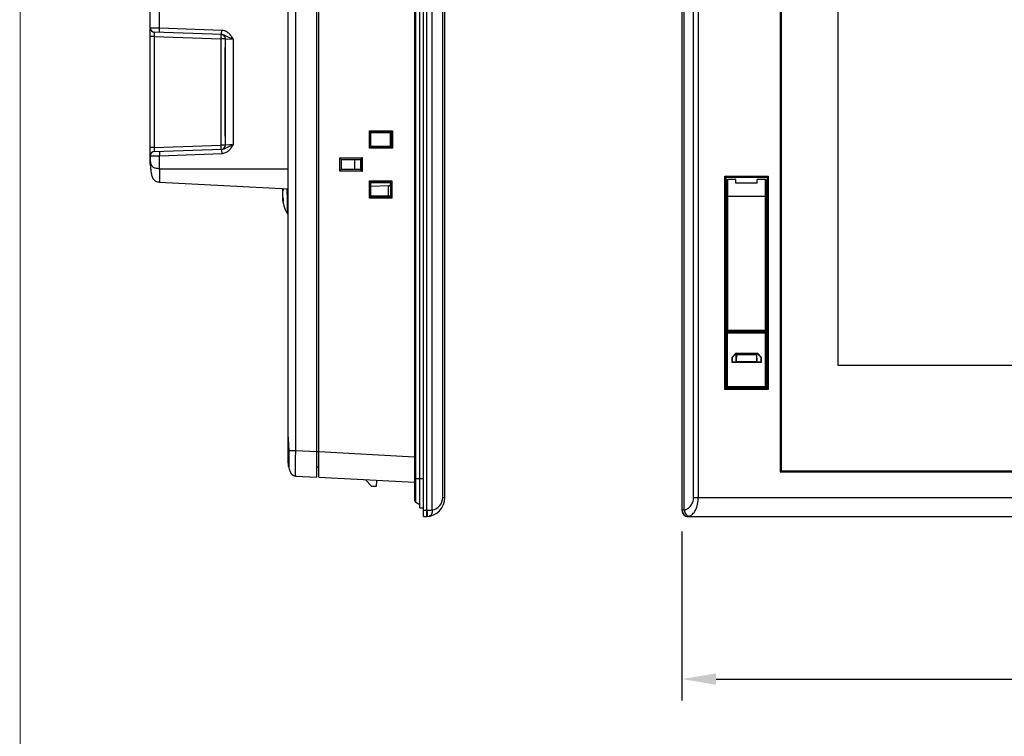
# Model space of a CAD drawing. Header units: millimetres. Extents: x 0 to 1189, y 0 to 841.
# Tile 5 of 37: x 0 to 231, y 331 to 498. Entities that reach past the tile are written whole.
import ezdxf

# ---------------------------------------------------------------- set-up
doc = ezdxf.new("R2010")
doc.units = ezdxf.units.MM
doc.header["$LTSCALE"] = 65.395
doc.header["$PDMODE"] = 3
doc.header["$PDSIZE"] = 0.01
doc.layers.get('0').update_dxf_attribs({"linetype": 'CONTINUOUS'})
doc.layers.get('Defpoints').update_dxf_attribs({"linetype": 'CONTINUOUS'})
doc.layers.add('11_COMPONENTS', color=7, linetype='CONTINUOUS')
doc.styles.get("Standard").update_dxf_attribs({"font": 'gothic.ttf'})
doc.dimstyles.new('WALL', dxfattribs={"dimtxt": 10, "dimasz": 8, "dimexe": 5, "dimexo": 5, "dimgap": 1.5, "dimtad": 1, "dimtoh": 1, "dimdsep": 46, "dimtxsty": 'STANDARD', "dimcen": 0, "dimadec": 0, "dimazin": 0, "dimtp": 0.001, "dimtm": 0.001, "dimtfac": 1, "dimtofl": 0, "dimtmove": 0, "dimatfit": 3, "dimfxl": 1, "dimtolj": 1, "dimarcsym": 0})

# ---------------------------------------------------------------- blocks, each defined once
blk = doc.blocks.new('*D8')
at = {"color": 0, "lineweight": -2}
for p, q in [((155.06, 378.57), (155.06, 339.02)), ((525.06, 378.57), (525.06, 339.02)), ((163.06, 344.02), (517.06, 344.02))]:
    blk.add_line(p, q, dxfattribs=at)
at = {"color": 0}
for points in [[(163.06, 345.35), (163.06, 342.69), (155.06, 344.02)], [(517.06, 345.35), (517.06, 342.69), (525.06, 344.02)]]:
    blk.add_solid(points, dxfattribs=at)
at = {"layer": 'Defpoints', "color": 0}
for p in [(155.06, 383.57), (525.06, 383.57), (525.06, 344.02)]:
    blk.add_point(p, dxfattribs=at)
at = {"color": 0, "insert": (340.06, 350.77), "char_height": 10, "attachment_point": 5}
blk.add_mtext('\\A1;370', dxfattribs=at)

msp = doc.modelspace()

# ---------------------------------------------------------------- linework, layer by layer
at = {"color": 7, "linetype": 'Continuous', "const_width": 0.2}
msp.add_lwpolyline([(0.1, 0.1), (0.1, 841.1)], dxfattribs=at)
at = {"layer": '11_COMPONENTS', "color": 7, "linetype": 'Continuous'}
for p, q in [((94.557, 382.073), (94.557, 683.073)), ((93.657, 384.173), (93.657, 680.973)), ((95.337, 383.602), (95.337, 681.544)), ((96.599, 383.643), (96.599, 681.503)), ((155.057, 681.574), (155.057, 383.572)), ((155.084, 383.602), (155.084, 681.544)), ((155.591, 383.643), (155.591, 681.503)), ((92.457, 679.174), (92.457, 385.972)), ((92.757, 385.453), (92.757, 679.693)), ((99.056, 386.593), (99.056, 678.553)), ((99.557, 386.593), (99.557, 678.553)), ((157.784, 386.593), (157.784, 678.553)), ((158.903, 386.593), (158.903, 678.553)), ((69.557, 391.331), (69.557, 673.815)), ((70.057, 391.305), (70.057, 673.842)), ((178.057, 672.573), (178.057, 392.573)), ((178.257, 672.373), (178.257, 392.773)), ((62.857, 395.583), (62.857, 669.563)), ((64.648, 397.58), (64.648, 667.566)), ((191.557, 647.573), (191.557, 417.573)), ((32.743, 496.51), (32.743, 500.553)), ((47.299, 496.002), (32.743, 496.51)), ((31.523, 494.555), (30.557, 494.555)), ((47.317, 495.002), (31.523, 495.554)), ((31.523, 494.555), (31.523, 468.592)), ((31.523, 494.555), (47.192, 494.007)), ((48.157, 494.007), (47.192, 494.007)), ((47.192, 469.139), (47.192, 494.007)), ((48.157, 469.139), (48.157, 494.007)), ((48.157, 494.007), (50.053, 493.908)), ((50.053, 469.238), (50.053, 493.908)), ((48.157, 491.973), (48.057, 491.973)), ((48.057, 491.973), (48.057, 471.173)), ((48.057, 471.173), (48.157, 471.173)), ((81.879, 472.431), (87.314, 472.444)), ((82.189, 472.115), (81.879, 472.431)), ((81.879, 468.416), (81.879, 472.431)), ((82.189, 472.115), (87.014, 472.127)), ((82.189, 472.115), (82.212, 472.115)), ((82.212, 472.115), (82.254, 472.03)), ((82.212, 468.731), (82.212, 472.115)), ((82.254, 472.03), (86.857, 472.03)), ((82.254, 468.816), (82.254, 472.03)), ((87.014, 472.127), (86.857, 472.023)), ((86.857, 468.816), (86.857, 472.03)), ((87.015, 472.15), (87.014, 472.127)), ((87.015, 472.15), (87.314, 472.444)), ((87.015, 472.15), (87.015, 468.696)), ((87.314, 472.444), (87.314, 468.402)), ((31.523, 468.592), (30.557, 468.592)), ((31.523, 468.592), (47.192, 469.139)), ((31.523, 467.592), (47.317, 468.144)), ((48.157, 469.139), (47.192, 469.139)), ((50.053, 469.238), (48.157, 469.139)), ((82.189, 468.731), (81.879, 468.416)), ((87.314, 468.402), (81.879, 468.416)), ((82.212, 468.731), (82.189, 468.731)), ((87.014, 468.719), (82.189, 468.731)), ((82.212, 468.731), (82.254, 468.816)), ((86.857, 468.816), (82.254, 468.816)), ((87.014, 468.719), (86.857, 468.823)), ((87.014, 468.719), (87.015, 468.696)), ((87.015, 468.696), (87.314, 468.402)), ((32.743, 466.636), (47.299, 467.144)), ((32.743, 463.573), (32.743, 466.636)), ((74.987, 466.164), (80.188, 466.177)), ((75.298, 465.849), (74.987, 466.164)), ((74.987, 462.982), (74.987, 466.164)), ((75.298, 465.849), (79.888, 465.86)), ((75.298, 465.849), (75.32, 465.848)), ((75.32, 465.848), (75.354, 465.78)), ((75.32, 463.298), (75.32, 465.848)), ((75.354, 465.78), (79.768, 465.78)), ((75.354, 463.366), (75.354, 465.78)), ((78.457, 463.366), (78.457, 465.78)), ((79.888, 465.86), (79.768, 465.78)), ((79.768, 465.78), (79.768, 463.366)), ((79.889, 465.883), (79.888, 465.86)), ((79.889, 465.883), (80.188, 466.177)), ((79.889, 465.883), (79.889, 463.264)), ((80.188, 466.177), (80.188, 462.97)), ((32.743, 463.573), (62.857, 463.573)), ((75.298, 463.298), (74.987, 462.982)), ((80.188, 462.97), (74.987, 462.982)), ((75.32, 463.298), (75.298, 463.298)), ((79.888, 463.286), (75.298, 463.298)), ((75.32, 463.298), (75.354, 463.366)), ((79.768, 463.366), (75.354, 463.366)), ((79.888, 463.286), (79.768, 463.366)), ((79.888, 463.286), (79.889, 463.264)), ((79.889, 463.264), (80.188, 462.97)), ((165.137, 411.881), (165.137, 461.844)), ((165.137, 461.844), (175.277, 461.844)), ((165.137, 461.844), (165.337, 461.644)), ((165.337, 412.081), (165.337, 461.644)), ((165.408, 461.572), (165.337, 461.644)), ((165.337, 461.644), (175.077, 461.644)), ((165.408, 461.572), (175.006, 461.572)), ((175.006, 461.572), (175.077, 461.644)), ((175.277, 461.844), (175.077, 461.644)), ((175.077, 461.644), (175.077, 412.081)), ((175.277, 461.844), (175.277, 411.881)), ((32.743, 460.451), (62.857, 458.873)), ((62.603, 457.573), (62.603, 458.886)), ((81.879, 460.731), (87.157, 460.744)), ((82.189, 460.415), (81.879, 460.731)), ((81.879, 456.716), (81.879, 460.731)), ((82.189, 460.415), (86.857, 460.427)), ((82.189, 460.415), (82.212, 460.415)), ((82.212, 460.415), (82.254, 460.33)), ((82.212, 457.031), (82.212, 460.415)), ((82.254, 460.33), (86.857, 460.33)), ((82.254, 457.116), (82.254, 460.33)), ((86.375, 459.556), (82.254, 459.412)), ((86.375, 457.116), (86.375, 459.556)), ((86.857, 460.427), (87.157, 460.744)), ((86.857, 460.427), (86.857, 457.019)), ((87.157, 460.744), (87.157, 456.703)), ((165.607, 425.773), (165.607, 460.873)), ((165.807, 425.573), (165.807, 461.073)), ((167.707, 461.073), (165.807, 461.073)), ((167.707, 460.209), (167.707, 461.073)), ((172.707, 460.209), (167.707, 460.209)), ((172.707, 460.209), (172.707, 461.073)), ((174.607, 461.073), (172.707, 461.073)), ((174.607, 425.573), (174.607, 461.073)), ((174.807, 460.873), (174.807, 425.773)), ((61.5, 458.418), (61.615, 458.408)), ((61.5, 456.728), (61.614, 456.738)), ((62.603, 457.573), (62.603, 453.179)), ((82.189, 457.031), (81.879, 456.716)), ((87.157, 456.703), (81.879, 456.716)), ((82.212, 457.031), (82.189, 457.031)), ((86.857, 457.019), (82.189, 457.031)), ((82.212, 457.031), (82.254, 457.116)), ((86.857, 457.116), (82.254, 457.116)), ((87.157, 456.703), (86.857, 457.019)), ((174.807, 457.073), (165.607, 457.073)), ((165.407, 432.648), (165.407, 452.098)), ((165.407, 452.098), (165.607, 452.098)), ((165.415, 452.596), (165.607, 452.596)), ((174.807, 452.596), (174.999, 452.596)), ((174.807, 452.098), (175.007, 452.098)), ((175.007, 452.098), (175.007, 432.648)), ((165.416, 431.787), (165.526, 431.677)), ((165.526, 431.677), (165.526, 412.27)), ((165.526, 431.677), (165.607, 431.677)), ((174.888, 431.677), (174.807, 431.677)), ((174.888, 431.677), (174.998, 431.787)), ((174.888, 412.27), (174.888, 431.677)), ((165.557, 412.573), (165.557, 431.073)), ((174.857, 431.073), (174.857, 412.573)), ((165.557, 427.873), (165.607, 427.873)), ((174.857, 427.873), (174.807, 427.873)), ((165.557, 425.173), (174.857, 425.173)), ((165.607, 425.773), (174.807, 425.773)), ((165.757, 412.373), (165.757, 425.373)), ((165.757, 425.373), (174.657, 425.373)), ((174.607, 425.573), (165.807, 425.573)), ((166.757, 425.373), (166.757, 425.573)), ((167.983, 425.373), (167.987, 425.573)), ((172.428, 425.515), (167.986, 425.515)), ((172.427, 425.573), (172.431, 425.373)), ((173.657, 425.573), (173.657, 425.373)), ((174.657, 412.373), (174.657, 425.373)), ((167.607, 420.273), (166.707, 419.373)), ((167.643, 420.186), (166.794, 419.337)), ((167.607, 420.273), (167.643, 420.186)), ((172.807, 420.273), (167.607, 420.273)), ((167.793, 420.186), (167.643, 420.186)), ((167.76, 418.305), (167.794, 420.241)), ((172.62, 420.241), (167.794, 420.241)), ((167.86, 418.306), (167.894, 420.241)), ((172.524, 420.012), (167.89, 420.012)), ((172.52, 420.241), (172.554, 418.305)), ((172.654, 418.305), (172.62, 420.241)), ((172.771, 420.186), (172.621, 420.186)), ((172.807, 420.273), (172.771, 420.186)), ((173.62, 419.337), (172.771, 420.186)), ((173.707, 419.373), (172.807, 420.273)), ((166.707, 419.373), (166.794, 419.337)), ((166.707, 419.373), (166.707, 418.273)), ((166.707, 418.273), (166.794, 418.36)), ((166.707, 418.273), (173.707, 418.273)), ((166.794, 419.337), (166.794, 418.36)), ((166.794, 418.36), (167.761, 418.36)), ((172.654, 418.305), (167.76, 418.305)), ((172.553, 418.371), (167.861, 418.371)), ((172.653, 418.36), (173.62, 418.36)), ((173.707, 419.373), (173.62, 419.337)), ((173.62, 418.36), (173.62, 419.337)), ((173.707, 418.273), (173.62, 418.36)), ((173.707, 418.273), (173.707, 419.373)), ((191.557, 417.573), (497.557, 417.573)), ((165.137, 411.881), (165.337, 412.081)), ((175.277, 411.881), (165.137, 411.881)), ((165.337, 412.081), (165.526, 412.27)), ((175.077, 412.081), (165.337, 412.081)), ((165.557, 412.573), (174.857, 412.573)), ((165.726, 412.373), (165.726, 412.273)), ((165.726, 412.273), (167.656, 412.273)), ((174.657, 412.373), (165.757, 412.373)), ((172.758, 412.273), (174.688, 412.273)), ((174.688, 412.273), (174.688, 412.373)), ((175.077, 412.081), (174.888, 412.27)), ((175.277, 411.881), (175.077, 412.081)), ((62.987, 397.58), (64.648, 397.58)), ((64.648, 397.58), (69.557, 397.323)), ((69.557, 397.373), (70.057, 397.373)), ((70.057, 397.296), (92.457, 396.123)), ((62.858, 395.43), (62.858, 395.418)), ((62.977, 394.228), (62.977, 394.209)), ((62.977, 394.18), (62.977, 394.161)), ((62.977, 394.161), (62.977, 394.144)), ((62.977, 394.144), (62.977, 394.126)), ((62.977, 394.126), (62.977, 394.11)), ((62.977, 394.11), (62.977, 394.093)), ((62.977, 394.093), (62.978, 394.078)), ((62.978, 394.078), (62.978, 394.063)), ((62.978, 394.063), (62.978, 394.041)), ((62.978, 394.041), (62.978, 394.014)), ((62.978, 394.014), (62.978, 393.942)), ((62.978, 393.942), (62.979, 393.883)), ((62.979, 393.883), (62.979, 393.861)), ((62.979, 393.861), (62.979, 393.849)), ((62.979, 393.849), (62.979, 393.841)), ((62.979, 393.841), (62.98, 393.834)), ((62.98, 393.834), (62.98, 393.83)), ((62.98, 393.83), (62.98, 393.824)), ((62.985, 393.769), (62.985, 393.769)), ((62.986, 393.769), (62.986, 393.769)), ((62.986, 393.764), (62.986, 393.763)), ((62.986, 393.763), (62.987, 393.762)), ((62.987, 393.762), (62.987, 393.762)), ((62.987, 393.762), (63.005, 393.655)), ((69.557, 393.738), (70.057, 393.747)), ((178.057, 392.573), (511.057, 392.573)), ((178.257, 392.773), (510.857, 392.773)), ((64.648, 391.588), (69.557, 391.331)), ((70.057, 391.305), (92.457, 390.131)), ((82.469, 389.173), (80.906, 390.736)), ((83.519, 390.599), (83.469, 389.173)), ((92.457, 390.972), (94.557, 390.972)), ((92.457, 390.972), (92.457, 390.651)), ((83.469, 389.173), (82.469, 389.173)), ((92.457, 388.47), (92.457, 388.355)), ((92.757, 385.453), (93.657, 384.934)), ((99.056, 386.593), (99.557, 386.593)), ((157.784, 386.593), (522.33, 386.593)), ((93.657, 384.173), (94.557, 384.173)), ((94.557, 383.572), (95.215, 383.595)), ((155.057, 383.572), (155.08, 383.595)), ((94.557, 382.073), (95.215, 382.096)), ((156.556, 382.073), (156.579, 382.096)), ((156.556, 382.073), (523.558, 382.073))]:
    msp.add_line(p, q, dxfattribs=at)
at = {"layer": '11_COMPONENTS', "linetype": 'Continuous'}
msp.add_line((30.557, 466.443), (30.557, 598.774), dxfattribs=at)
at = {"layer": '11_COMPONENTS', "color": 7, "linetype": 'Continuous'}
for points in [[(62.857, 400.726), (62.859, 400.591), (62.862, 400.461), (62.866, 400.325), (62.872, 400.182), (62.88, 400.033), (62.888, 399.878), (62.897, 399.719)], [(62.897, 399.719), (62.926, 399.215), (62.936, 399.04), (62.945, 398.863), (62.953, 398.684), (62.961, 398.503), (62.967, 398.321), (62.973, 398.139), (62.976, 397.957), (62.979, 397.775), (62.98, 397.58)], [(62.979, 396.978), (62.979, 396.947), (62.979, 396.916), (62.978, 396.885), (62.978, 396.855), (62.978, 396.824), (62.978, 396.794), (62.978, 396.764), (62.978, 396.734), (62.978, 396.704), (62.978, 396.674), (62.978, 396.615)], [(62.978, 396.615), (62.978, 396.586), (62.978, 396.557), (62.978, 396.528), (62.978, 396.499), (62.978, 396.47), (62.978, 396.441), (62.978, 396.413), (62.978, 396.385), (62.978, 396.329)], [(62.98, 397.58), (62.98, 397.556), (62.98, 397.523), (62.98, 397.49), (62.98, 397.457), (62.979, 397.391)], [(62.979, 397.391), (62.979, 397.359), (62.979, 397.327), (62.979, 397.294), (62.979, 397.262), (62.979, 397.23), (62.979, 397.198), (62.979, 397.166), (62.979, 397.134), (62.979, 397.103), (62.979, 397.071), (62.979, 397.04), (62.979, 396.978)], [(62.977, 395.32), (62.977, 395.299), (62.977, 395.278), (62.977, 395.257), (62.977, 395.236), (62.977, 395.216), (62.976, 395.175)], [(62.976, 395.175), (62.976, 395.155), (62.976, 395.135), (62.976, 395.116), (62.976, 395.096), (62.976, 395.058)], [(62.976, 395.058), (62.976, 395.039), (62.976, 395.02), (62.976, 395.001), (62.976, 394.982), (62.976, 394.946)], [(62.976, 394.946), (62.976, 394.928), (62.976, 394.91), (62.976, 394.892), (62.976, 394.875), (62.976, 394.84)], [(62.976, 394.84), (62.976, 394.823), (62.976, 394.806), (62.976, 394.789), (62.976, 394.756)], [(62.976, 394.756), (62.976, 394.74), (62.976, 394.724), (62.977, 394.692)], [(62.978, 396.329), (62.978, 396.301), (62.978, 396.273), (62.977, 396.246), (62.977, 396.218), (62.977, 396.191), (62.977, 396.164), (62.977, 396.137), (62.977, 396.111), (62.977, 396.058)], [(62.977, 396.058), (62.977, 396.031), (62.977, 396.005), (62.977, 395.979), (62.977, 395.954), (62.977, 395.928), (62.977, 395.903), (62.977, 395.852)], [(62.977, 395.852), (62.977, 395.827), (62.977, 395.803), (62.977, 395.778), (62.977, 395.754), (62.977, 395.729), (62.977, 395.705), (62.977, 395.681), (62.977, 395.634)], [(62.977, 395.634), (62.977, 395.61), (62.977, 395.587), (62.977, 395.564), (62.977, 395.541), (62.977, 395.518), (62.977, 395.473)], [(62.977, 395.473), (62.977, 395.45), (62.977, 395.428), (62.977, 395.406), (62.977, 395.384), (62.977, 395.363), (62.977, 395.32)], [(62.977, 394.692), (62.977, 394.676), (62.977, 394.661), (62.977, 394.645), (62.977, 394.615)], [(62.977, 394.615), (62.977, 394.6), (62.977, 394.586), (62.977, 394.557)], [(62.977, 394.557), (62.977, 394.543), (62.977, 394.529), (62.977, 394.515), (62.977, 394.487)], [(62.977, 394.487), (62.977, 394.474), (62.977, 394.448)], [(62.977, 394.448), (62.977, 394.435), (62.977, 394.409)], [(62.977, 394.409), (62.977, 394.397), (62.977, 394.385), (62.977, 394.36)], [(62.977, 394.36), (62.977, 394.349), (62.977, 394.325)], [(62.977, 394.325), (62.977, 394.314), (62.977, 394.292)], [(62.977, 394.292), (62.977, 394.281), (62.977, 394.259)], [(62.977, 394.259), (62.977, 394.249), (62.977, 394.228)], [(62.977, 394.209), (62.977, 394.199), (62.977, 394.18)], [(62.98, 393.824), (62.98, 393.821), (62.98, 393.818), (62.981, 393.814), (62.981, 393.809), (62.981, 393.803), (62.982, 393.796), (62.983, 393.788), (62.984, 393.779), (62.985, 393.77)], [(63.005, 393.655), (63.034, 393.51), (63.065, 393.368), (63.099, 393.23), (63.137, 393.095), (63.178, 392.964), (63.222, 392.837), (63.27, 392.714), (63.323, 392.594), (63.38, 392.479), (63.442, 392.368), (63.508, 392.263), (63.579, 392.164), (63.655, 392.071), (63.737, 391.985), (63.824, 391.906), (63.915, 391.835), (64.01, 391.774), (64.11, 391.721), (64.212, 391.677), (64.318, 391.642), (64.426, 391.616), (64.535, 391.598), (64.648, 391.588)]]:
    msp.add_lwpolyline(points, dxfattribs=at)
for centre, radius, start, end in [((31.557, 496.553), 1, 180, 268), ((47.157, 494.007), 1, 0, 83.11104), ((47.157, 469.139), 1, 276.84374, 0), ((31.557, 466.593), 1, 92, 180), ((70.459, 457.573), 9.002, 171.25814, 174.61195), ((65.943, 457.89), 4.475, 166.43944, 173.22837), ((66.199, 458.973), 4.521, 180.48789, 183.87352), ((86.357, 460.056), 0.5, 272, 0), ((165.807, 460.873), 0.2, 90, 180), ((174.607, 460.873), 0.2, 0, 90), ((70.533, 457.573), 9.035, 178.64497, 181.35503), ((70.457, 457.573), 9, 185.38769, 209.22466), ((65.981, 457.261), 4.513, 186.78478, 197.97602), ((66.182, 456.171), 4.504, 176.12008, 179.99483), ((66.128, 456.171), 4.45, 179.99806, 183.9034), ((63.039, 453.423), 0.5, 209.22466, 248.64491), ((165.917, 431.784), 1.003, 107.99705, 120.54633), ((215.026, 432.711), 49.619, 180.0736, 181.06777), ((165.915, 431.787), 0.5, 128.11818, 180.02467), ((166.557, 431.073), 1, 161.83373, 180), ((174.497, 431.784), 1.003, 59.4525, 72.00571), ((174.499, 431.787), 0.5, 359.975, 51.89568), ((173.857, 431.073), 1, 0, 18.16627), ((165.757, 425.173), 0.2, 90, 180), ((165.807, 425.773), 0.2, 180, 270), ((174.607, 425.773), 0.2, 270, 0), ((174.657, 425.173), 0.2, 0, 90), ((165.757, 412.573), 0.2, 180, 270), ((174.657, 412.573), 0.2, 270, 360), ((79.32, 395.582), 16.463, 179.99817, 180.5308), ((79.312, 395.582), 16.454, 179.99813, 180.53721), ((79.296, 395.582), 16.438, 179.99811, 180.5507), ((69.721, 394.886), 6.827, 189.47471, 190.67747), ((93.057, 385.973), 0.6, 175, 240), ((95.057, 386.593), 4.5, 272, 0), ((96.056, 386.593), 3, 280.42195, 0.00004), ((95.11, 386.594), 3, 272.00012, 274.343), ((94.444, 430.663), 47.07, 271.08675, 272.62379), ((156.581, 383.597), 1.501, 180.08262, 269.91738)]:
    msp.add_arc(centre, radius, start, end, dxfattribs=at)
at = {"layer": '11_COMPONENTS', "linetype": 'Continuous'}
msp.add_arc((103.176, 466.439), 72.618, 179.99717, 180.19312, dxfattribs=at)
at = {"layer": '11_COMPONENTS', "color": 7, "linetype": 'Continuous'}
for centre, major_axis, ratio, start_param, end_param in [((165.407, 457.073), (0, 4.5), 0.0174551, -3.0414252, -0.0174533), ((175.007, 457.073), (0, 4.5), 0.0174551, 0.0174533, 3.0414252), ((165.416, 452.098), (0, 0.5), 0.0174551, 0.1001674, 1.5707963), ((174.998, 452.098), (0, 0.5), 0.0174551, -1.5707963, -0.1001674), ((165.726, 412.27), (0.2, 0), 0.0174551, 1.5707963, 3.1241394), ((174.688, 412.27), (0.2, 0), 0.0174551, 0.0174533, 1.5707963), ((156.558, 383.574), (1.062, 1.062), 0.9987828, -3.9263818, -2.3568035)]:
    msp.add_ellipse(centre, major_axis=major_axis, ratio=ratio, start_param=start_param, end_param=end_param, dxfattribs=at)
for points, knots in [([(32.743, 496.51), (32.457, 496.517), (31.958, 496.528), (31.327, 496.533), (30.963, 496.54), (30.713, 496.549), (30.667, 496.549), (30.548, 496.554), (30.557, 496.553)], [0, 0, 0, 0, 0.3930697, 0.6912654, 0.8462828, 0.9237896, 0.9868323, 1, 1, 1, 1]), ([(32.761, 495.511), (32.759, 495.511), (32.754, 495.519), (32.748, 495.543), (32.742, 495.6), (32.737, 495.69), (32.734, 495.813), (32.733, 495.963), (32.734, 496.198), (32.739, 496.383), (32.743, 496.51)], [0, 0, 0, 0, 0.0070006, 0.0221865, 0.0796341, 0.1719933, 0.2959661, 0.4468974, 0.6189779, 1, 1, 1, 1]), ([(47.298, 495.097), (47.288, 495.219), (47.287, 495.521), (47.293, 495.823), (47.299, 496.002)], [0, 0, 0, 0, 0.4074319, 1, 1, 1, 1]), ([(50.053, 493.908), (49.888, 494.16), (49.558, 494.662), (48.957, 495.342), (48.197, 495.847), (47.598, 495.991), (47.299, 496.002)], [0, 0, 0, 0, 0.250616, 0.5009181, 0.7506901, 1, 1, 1, 1]), ([(31.523, 495.554), (31.521, 495.554), (31.518, 495.545), (31.516, 495.533), (31.514, 495.508), (31.511, 495.459), (31.509, 495.375), (31.508, 495.253), (31.509, 495.103), (31.513, 494.867), (31.518, 494.682), (31.523, 494.555)], [0, 0, 0, 0, 0.0056916, 0.0202161, 0.0440259, 0.0769832, 0.1691553, 0.2933318, 0.4447512, 0.6175536, 1, 1, 1, 1]), ([(47.192, 494.007), (47.197, 494.135), (47.202, 494.32), (47.206, 494.555), (47.207, 494.705), (47.206, 494.827), (47.204, 494.911), (47.201, 494.96), (47.199, 494.985), (47.197, 494.998), (47.194, 495.007), (47.192, 495.007)], [0, 0, 0, 0, 0.3819409, 0.5544248, 0.7056739, 0.8298368, 0.9222003, 0.9553424, 0.9793512, 0.9941023, 1, 1, 1, 1]), ([(47.317, 495.002), (47.314, 495.003), (47.309, 495.013), (47.303, 495.042), (47.3, 495.073), (47.298, 495.097)], [0, 0, 0, 0, 0.0843431, 0.2750093, 1, 1, 1, 1]), ([(50.053, 493.908), (49.808, 494.002), (49.338, 494.192), (48.77, 494.452), (48.341, 494.67), (47.913, 494.88), (47.559, 494.994), (47.317, 495.002)], [0, 0, 0, 0, 0.2656514, 0.5148132, 0.6342401, 0.7535326, 1, 1, 1, 1]), ([(31.523, 468.592), (31.518, 468.464), (31.513, 468.279), (31.509, 468.043), (31.508, 467.893), (31.509, 467.771), (31.511, 467.687), (31.514, 467.638), (31.516, 467.613), (31.518, 467.601), (31.521, 467.592), (31.523, 467.592)], [0, 0, 0, 0, 0.3823964, 0.5552015, 0.7066286, 0.8308129, 0.9229971, 0.9559621, 0.9797794, 0.9943071, 1, 1, 1, 1]), ([(47.192, 468.139), (47.194, 468.139), (47.197, 468.148), (47.199, 468.161), (47.201, 468.186), (47.204, 468.235), (47.206, 468.319), (47.207, 468.442), (47.206, 468.591), (47.202, 468.826), (47.197, 469.011), (47.192, 469.139)], [0, 0, 0, 0, 0.0058977, 0.0206488, 0.0446576, 0.0777997, 0.1701632, 0.2943261, 0.4455752, 0.6180591, 1, 1, 1, 1]), ([(47.298, 468.05), (47.288, 467.927), (47.287, 467.625), (47.293, 467.323), (47.299, 467.144)], [0, 0, 0, 0, 0.4074305, 1, 1, 1, 1]), ([(47.317, 468.144), (47.314, 468.144), (47.309, 468.133), (47.303, 468.104), (47.3, 468.073), (47.298, 468.05)], [0, 0, 0, 0, 0.0843448, 0.2750101, 1, 1, 1, 1]), ([(47.299, 467.144), (47.598, 467.155), (48.197, 467.299), (48.957, 467.804), (49.558, 468.484), (49.888, 468.987), (50.053, 469.238)], [0, 0, 0, 0, 0.2493054, 0.4991349, 0.749432, 1, 1, 1, 1]), ([(47.317, 468.144), (47.559, 468.152), (48.027, 468.304), (48.661, 468.646), (49.338, 468.954), (49.808, 469.144), (50.053, 469.238)], [0, 0, 0, 0, 0.2464539, 0.4851522, 0.734295, 1, 1, 1, 1]), ([(30.557, 466.593), (30.548, 466.592), (30.667, 466.598), (30.777, 466.598), (31.315, 466.616), (31.939, 466.617), (32.457, 466.629), (32.743, 466.636)], [0, 0, 0, 0, 0.0131686, 0.076219, 0.3087688, 0.6069711, 1, 1, 1, 1]), ([(30.557, 466.443), (30.557, 466.147), (30.561, 465.56), (30.582, 464.685), (30.626, 463.819), (30.706, 462.958), (30.829, 462.246), (30.993, 461.69), (31.176, 461.289), (31.441, 460.925), (31.816, 460.649), (32.267, 460.497), (32.583, 460.46), (32.743, 460.451)], [0, 0, 0, 0, 0.1255271, 0.2487808, 0.3710575, 0.4929808, 0.6150396, 0.6764705, 0.7381766, 0.8009424, 0.8655381, 0.93202, 1, 1, 1, 1]), ([(32.743, 463.573), (32.584, 463.57), (32.274, 463.584), (31.734, 463.681), (31.283, 463.892), (31.001, 464.194), (30.834, 464.47), (30.708, 464.825), (30.627, 465.252), (30.57, 465.79), (30.557, 466.187), (30.557, 466.443)], [0, 0, 0, 0, 0.1129703, 0.219737, 0.3887892, 0.453007, 0.51041, 0.6165855, 0.718572, 0.817949, 1, 1, 1, 1]), ([(32.761, 467.635), (32.759, 467.635), (32.754, 467.627), (32.748, 467.603), (32.742, 467.547), (32.737, 467.456), (32.734, 467.333), (32.733, 467.184), (32.734, 466.948), (32.739, 466.763), (32.743, 466.636)], [0, 0, 0, 0, 0.0070028, 0.0221896, 0.0796377, 0.1719967, 0.2959691, 0.4468997, 0.6189795, 1, 1, 1, 1]), ([(32.743, 463.573), (32.739, 463.37), (32.732, 462.972), (32.725, 462.394), (32.721, 461.862), (32.719, 461.456), (32.72, 461.169), (32.721, 460.987), (32.722, 460.83), (32.725, 460.699), (32.728, 460.596), (32.731, 460.522), (32.735, 460.477), (32.739, 460.458), (32.742, 460.451), (32.743, 460.451)], [0, 0, 0, 0, 0.1948156, 0.38234, 0.5550351, 0.7064221, 0.7722249, 0.830618, 0.8810727, 0.9230609, 0.9561148, 0.9800053, 0.9945846, 0.9983764, 1, 1, 1, 1]), ([(61.688, 458.668), (61.666, 458.595), (61.583, 458.306), (61.526, 458.009), (61.5, 457.786)], [0, 0, 0, 0, 0.253134, 1, 1, 1, 1]), ([(61.5, 457.359), (61.508, 457.285), (61.55, 456.987), (61.621, 456.692), (61.688, 456.476)], [0, 0, 0, 0, 0.2473926, 1, 1, 1, 1]), ([(175.007, 432.648), (175.007, 432.564), (175.006, 432.277), (175.002, 431.99), (174.998, 431.787)], [0, 0, 0, 0, 0.2902856, 1, 1, 1, 1]), ([(62.857, 400.725), (62.858, 400.529), (62.876, 400.082), (62.943, 399.035), (62.986, 398.182), (62.987, 397.58)], [0, 0, 0, 0, 0.1873397, 0.4260672, 1, 1, 1, 1]), ([(62.987, 397.58), (62.985, 397.58), (62.983, 397.579), (62.98, 397.58), (62.98, 397.58)], [0, 0, 0, 0, 0.7457374, 1, 1, 1, 1]), ([(62.987, 397.58), (62.986, 397.101), (62.984, 396.405), (62.983, 395.518), (62.983, 394.951), (62.983, 394.482), (62.983, 394.127), (62.986, 393.901), (62.984, 393.794), (62.986, 393.764)], [0, 0, 0, 0, 0.3763357, 0.5470422, 0.6974672, 0.8220203, 0.9160803, 0.9761551, 1, 1, 1, 1]), ([(64.648, 391.588), (64.644, 391.588), (64.635, 391.599), (64.622, 391.638), (64.608, 391.724), (64.594, 391.866), (64.583, 392.065), (64.573, 392.316), (64.567, 392.617), (64.563, 392.967), (64.561, 393.518), (64.567, 394.297), (64.583, 395.32), (64.611, 396.428), (64.635, 397.191), (64.648, 397.58)], [0, 0, 0, 0, 0.002106, 0.0061248, 0.02092, 0.044907, 0.0779997, 0.1199959, 0.170442, 0.228819, 0.2946045, 0.4459426, 0.6184467, 0.8055584, 1, 1, 1, 1]), ([(62.857, 395.583), (62.857, 395.615), (62.885, 395.687), (62.943, 395.734), (62.977, 395.755)], [0, 0, 0, 0, 0.4476824, 1, 1, 1, 1]), ([(62.986, 393.769), (62.976, 393.825), (62.884, 394.424), (62.857, 395.033), (62.857, 395.583)], [0, 0, 0, 0, 0.0938511, 1, 1, 1, 1]), ([(62.858, 395.428), (62.86, 395.212), (62.877, 394.658), (62.93, 394.104), (62.985, 393.769)], [0, 0, 0, 0, 0.3883223, 1, 1, 1, 1]), ([(63.012, 393.621), (63.055, 393.389), (63.168, 392.93), (63.451, 392.279), (63.862, 391.828), (64.295, 391.632), (64.53, 391.594), (64.648, 391.588)], [0, 0, 0, 0, 0.2505305, 0.5007232, 0.7496759, 0.8747998, 1, 1, 1, 1]), ([(155.591, 383.643), (155.862, 383.699), (156.415, 383.917), (157.129, 384.537), (157.655, 385.459), (157.784, 386.204), (157.784, 386.593)], [0, 0, 0, 0, 0.209939, 0.4407975, 0.7045769, 1, 1, 1, 1]), ([(156.71, 382.168), (157.014, 382.261), (157.455, 382.548), (157.923, 383.086), (158.386, 383.835), (158.794, 385.017), (158.903, 386.048), (158.903, 386.593)], [0, 0, 0, 0, 0.1826595, 0.2897649, 0.4094777, 0.6865163, 1, 1, 1, 1]), ([(95.215, 383.595), (95.218, 383.498), (95.224, 383.307), (95.231, 383.029), (95.235, 382.773), (95.237, 382.549), (95.236, 382.386), (95.233, 382.278), (95.231, 382.215), (95.228, 382.166), (95.225, 382.129), (95.221, 382.11), (95.217, 382.096), (95.215, 382.096)], [0, 0, 0, 0, 0.1947111, 0.3819139, 0.5544359, 0.7056711, 0.8298371, 0.8802427, 0.9222107, 0.9553389, 0.9793555, 0.9941063, 1, 1, 1, 1]), ([(95.337, 383.602), (95.344, 383.505), (95.358, 383.314), (95.376, 383.038), (95.391, 382.783), (95.402, 382.559), (95.407, 382.396), (95.41, 382.288), (95.41, 382.225), (95.409, 382.177), (95.407, 382.139), (95.404, 382.12), (95.401, 382.106), (95.398, 382.106)], [0, 0, 0, 0, 0.194788, 0.3820236, 0.5545462, 0.7057616, 0.8298985, 0.8802892, 0.9222434, 0.9553598, 0.979367, 0.9941113, 1, 1, 1, 1]), ([(96.599, 383.643), (96.617, 383.468), (96.613, 383.129), (96.481, 382.667), (96.235, 382.315), (95.991, 382.189), (95.872, 382.168)], [0, 0, 0, 0, 0.2953624, 0.5638719, 0.7959132, 1, 1, 1, 1]), ([(155.08, 383.595), (155.081, 383.596), (155.082, 383.598), (155.084, 383.601), (155.084, 383.602)], [0, 0, 0, 0, 0.4345128, 1, 1, 1, 1]), ([(155.084, 383.602), (155.088, 383.604), (155.103, 383.606), (155.131, 383.611), (155.174, 383.615), (155.26, 383.623), (155.4, 383.632), (155.522, 383.639), (155.591, 383.643)], [0, 0, 0, 0, 0.0275774, 0.0841689, 0.1695805, 0.2831793, 0.5915362, 1, 1, 1, 1]), ([(155.084, 383.602), (155.085, 383.408), (155.164, 383.015), (155.498, 382.518), (155.995, 382.185), (156.389, 382.107), (156.583, 382.106)], [0, 0, 0, 0, 0.2496498, 0.4996308, 0.7498279, 1, 1, 1, 1]), ([(155.591, 383.643), (155.607, 383.463), (155.687, 383.113), (155.933, 382.654), (156.279, 382.312), (156.568, 382.19), (156.71, 382.168)], [0, 0, 0, 0, 0.2740096, 0.5388048, 0.7819063, 1, 1, 1, 1]), ([(156.579, 382.096), (156.58, 382.097), (156.582, 382.101), (156.583, 382.104), (156.583, 382.106)], [0, 0, 0, 0, 0.421976, 1, 1, 1, 1]), ([(156.583, 382.106), (156.585, 382.111), (156.597, 382.121), (156.637, 382.143), (156.678, 382.158), (156.71, 382.168)], [0, 0, 0, 0, 0.1041299, 0.2992634, 1, 1, 1, 1])]:
    msp.add_open_spline(points, degree=3, knots=knots, dxfattribs=at)
at = {"layer": '11_COMPONENTS', "linetype": 'Continuous'}
msp.add_open_spline([(30.607, 464.223), (30.598, 464.386), (30.569, 465.043), (30.56, 465.7), (30.558, 466.195)], degree=3, knots=[0, 0, 0, 0, 0.2475343, 1, 1, 1, 1], dxfattribs=at)
at = {"layer": '11_COMPONENTS', "color": 7, "linetype": 'Continuous'}
for points in [[(165.607, 431.95), (165.555, 431.87), (165.526, 431.772), (165.526, 431.677)], [(174.888, 431.677), (174.888, 431.772), (174.859, 431.87), (174.807, 431.95)]]:
    msp.add_open_spline(points, degree=3, dxfattribs=at)

# ---------------------------------------------------------------- dimensions: what is measured, and where the dimension line sits
at = {"color": 5}
dim = msp.add_linear_dim(base=(525.057, 344.021), p1=(155.057, 383.572), p2=(525.057, 383.572), dimstyle='WALL', dxfattribs=at)
dim.commit()
dim.dimension.update_dxf_attribs({"geometry": '*D8', "text_midpoint": (340.057, 350.773)})

doc.saveas('drawing.dxf')
